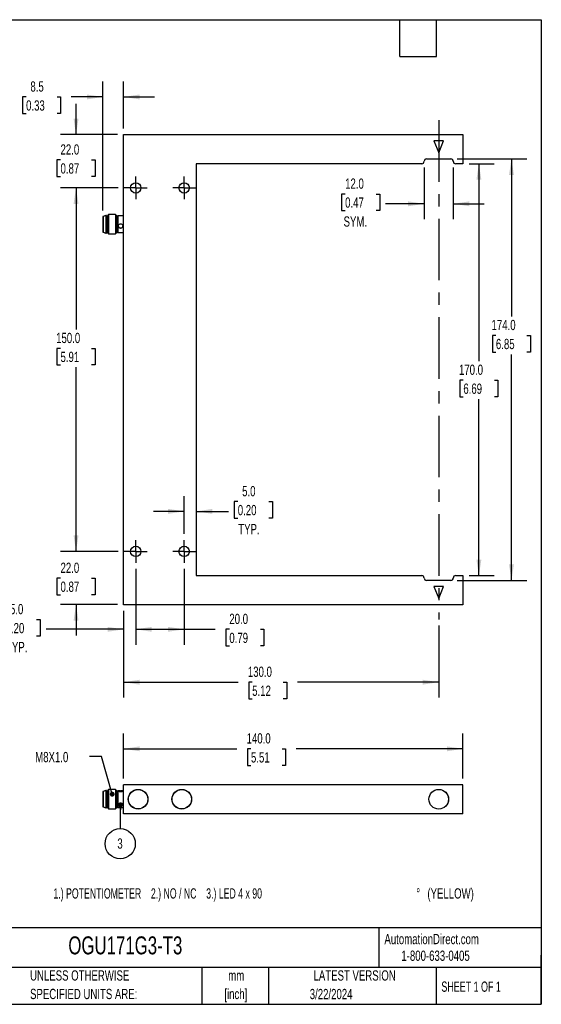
# Model space of a CAD drawing. Header units: millimetres. Extents: x 6 to 273, y 6 to 210.
# Tile 3 of 3: x 165 to 273, y 6 to 210. Entities that reach past the tile are written whole.
import ezdxf

# ---------------------------------------------------------------- set-up
doc = ezdxf.new("R2010")
doc.units = ezdxf.units.MM
doc.linetypes.add('CENTERX2', pattern=[20.32, 12.7, -2.54, 2.54, -2.54])
doc.layers.add('CENTER', color=40, linetype='CENTERX2')
doc.layers.add('DIMENSIONS', color=140, linetype='Continuous', lineweight=25)
doc.layers.add('TEXT', color=140, linetype='Continuous', lineweight=25)
doc.styles.add('SLDTEXTSTYLE1', font='TXT', dxfattribs={"width": 0.7})
doc.styles.add('SLDTEXTSTYLE2', font='TXT', dxfattribs={"width": 0.636})
doc.styles.add('SLDTEXTSTYLE4', font='TXT', dxfattribs={"width": 0.65})
doc.dimstyles.new('SLDDIMSTYLE0', dxfattribs={"dimtxt": 2.158008, "dimasz": 3.302, "dimexe": 0, "dimexo": 0.0625, "dimgap": 0.539502, "dimtad": 0, "dimtih": 1, "dimtoh": 1, "dimlfac": 2, "dimrnd": 1e-09, "dimzin": 4, "dimdsep": 46, "dimtxsty": 'SLDTEXTSTYLE1', "dimsah": 1, "dimcen": 0.09, "dimadec": 0, "dimazin": 1, "dimtfac": 1, "dimtofl": 0, "dimtmove": 0, "dimatfit": 3, "dimfxl": 0, "dimfrac": 2, "dimtolj": 1, "dimtzin": 12, "dimarcsym": 0})
doc.dimstyles.new('SLDDIMSTYLE1', dxfattribs={"dimtxt": 2.158008, "dimasz": 3.302, "dimexe": 0, "dimexo": 0.0625, "dimgap": 0.539502, "dimtad": 0, "dimtih": 1, "dimtoh": 1, "dimlfac": 2, "dimrnd": 1e-09, "dimzin": 12, "dimdsep": 46, "dimtxsty": 'SLDTEXTSTYLE1', "dimsah": 1, "dimcen": 0.09, "dimadec": 0, "dimazin": 3, "dimtfac": 1, "dimtmove": 0, "dimatfit": 0, "dimfxl": 0, "dimfrac": 2, "dimtolj": 1, "dimtzin": 12, "dimarcsym": 0})
doc.dimstyles.new('SLDDIMSTYLE2', dxfattribs={"dimtxt": 2.158008, "dimasz": 3.302, "dimexe": 0, "dimexo": 0.0625, "dimgap": 0.539502, "dimtad": 0, "dimtih": 1, "dimtoh": 1, "dimlfac": 2, "dimrnd": 1e-09, "dimzin": 4, "dimdsep": 46, "dimtxsty": 'SLDTEXTSTYLE1', "dimsah": 1, "dimcen": 0.09, "dimadec": 0, "dimazin": 1, "dimtfac": 1, "dimtmove": 0, "dimatfit": 0, "dimfxl": 0, "dimfrac": 2, "dimtolj": 1, "dimtzin": 12, "dimarcsym": 0})
doc.dimstyles.new('SLDDIMSTYLE3', dxfattribs={"dimtxt": 0.18, "dimasz": 1.016, "dimexe": 0, "dimexo": 0.0625, "dimgap": 0, "dimtad": 0, "dimtih": 1, "dimtoh": 1, "dimdec": 0, "dimrnd": 1e-09, "dimzin": 0, "dimdsep": 46, "dimtxsty": 'Standard', "dimblk1": 'DOT', "dimblk2": 'DOT', "dimsah": 1, "dimcen": 0.09, "dimadec": 0, "dimazin": 0, "dimtfac": 1.016, "dimtdec": 0, "dimtofl": 0, "dimtmove": 0, "dimatfit": 3, "dimldrblk": 'DOT', "dimfxl": 0, "dimfrac": 2, "dimtolj": 1, "dimtzin": 0, "dimarcsym": 0})

# ---------------------------------------------------------------- blocks, each defined once
blk = doc.blocks.new('_D')
at = {"layer": 'DIMENSIONS'}
for p, q in [((186.9, 87.56), (186.9, 69.65)), ((251.9, 84.51), (251.9, 69.65)), ((186.9, 72.83), (210.5, 72.83)), ((213.42, 72.83), (212.7, 72.83)), ((212.7, 72.83), (212.7, 69.4)), ((219.84, 72.83), (220.56, 72.83)), ((220.56, 72.83), (220.56, 69.4)), ((251.9, 72.83), (222.76, 72.83)), ((212.7, 69.4), (213.42, 69.4)), ((220.56, 69.4), (219.84, 69.4))]:
    blk.add_line(p, q, dxfattribs=at)
for points in [[(186.9, 72.83), (190.2, 72.32), (190.2, 73.33)], [(251.9, 72.83), (248.59, 73.33), (248.59, 72.32)]]:
    blk.add_solid(points, dxfattribs=at)
at = {"layer": 'DIMENSIONS', "char_height": 2.117, "attachment_point": 1, "style": 'SLDTEXTSTYLE1'}
for s, insert in [('130.0', (212.53, 76.04)), ('5.12', (213.42, 72.12))]:
    blk.add_mtext(s, dxfattribs=dict(at, insert=insert))
blk = doc.blocks.new('_D_1')
at = {"layer": 'DIMENSIONS'}
for p, q in [((182.65, 170.2), (182.65, 196.78)), ((186.9, 187.1), (186.9, 196.78)), ((166.79, 193.61), (166.06, 193.61)), ((166.06, 193.61), (166.06, 190.18)), ((173.2, 193.61), (173.92, 193.61)), ((173.92, 193.61), (173.92, 190.18)), ((182.65, 193.61), (176.12, 193.61)), ((186.9, 193.61), (193.25, 193.61)), ((166.06, 190.18), (166.79, 190.18)), ((173.92, 190.18), (173.2, 190.18))]:
    blk.add_line(p, q, dxfattribs=at)
for points in [[(182.65, 193.61), (179.34, 194.11), (179.34, 193.1)], [(186.9, 193.61), (190.2, 193.1), (190.2, 194.11)]]:
    blk.add_solid(points, dxfattribs=at)
at = {"layer": 'DIMENSIONS', "char_height": 2.117, "attachment_point": 1, "style": 'SLDTEXTSTYLE1'}
for s, insert in [('8.5', (167.68, 196.82)), ('0.33', (166.79, 192.91))]:
    blk.add_mtext(s, dxfattribs=dict(at, insert=insert))
blk = doc.blocks.new('_D_2')
at = {"layer": 'DIMENSIONS'}
for p, q in [((177.09, 185.83), (177.09, 192.18)), ((185.63, 185.83), (173.92, 185.83)), ((173.89, 180.61), (173.16, 180.61)), ((173.16, 180.61), (173.16, 177.18)), ((180.3, 180.61), (181.02, 180.61)), ((181.02, 180.61), (181.02, 177.18)), ((173.16, 177.18), (173.89, 177.18)), ((181.02, 177.18), (180.3, 177.18)), ((185.78, 174.83), (173.92, 174.83)), ((177.09, 174.83), (177.09, 168.48))]:
    blk.add_line(p, q, dxfattribs=at)
for points in [[(177.09, 185.83), (177.6, 189.13), (176.58, 189.13)], [(177.09, 174.83), (176.58, 171.52), (177.6, 171.52)]]:
    blk.add_solid(points, dxfattribs=at)
at = {"layer": 'DIMENSIONS', "char_height": 2.117, "attachment_point": 1, "style": 'SLDTEXTSTYLE1'}
for s, insert in [('22.0', (173.89, 183.83)), ('0.87', (173.89, 179.91))]:
    blk.add_mtext(s, dxfattribs=dict(at, insert=insert))
blk = doc.blocks.new('_D_3')
at = {"layer": 'DIMENSIONS'}
for p, q in [((185.78, 174.83), (173.92, 174.83)), ((177.09, 174.83), (177.09, 145.64)), ((173.89, 141.72), (173.16, 141.72)), ((173.16, 141.72), (173.16, 138.29)), ((180.3, 141.72), (181.02, 141.72)), ((181.02, 141.72), (181.02, 138.29)), ((173.16, 138.29), (173.89, 138.29)), ((181.02, 138.29), (180.3, 138.29)), ((177.09, 99.83), (177.09, 137.81)), ((185.78, 99.83), (173.92, 99.83))]:
    blk.add_line(p, q, dxfattribs=at)
for points in [[(177.09, 174.83), (176.58, 171.52), (177.6, 171.52)], [(177.09, 99.83), (177.6, 103.13), (176.58, 103.13)]]:
    blk.add_solid(points, dxfattribs=at)
at = {"layer": 'DIMENSIONS', "char_height": 2.117, "attachment_point": 1, "style": 'SLDTEXTSTYLE1'}
for s, insert in [('150.0', (172.99, 144.93)), ('5.91', (173.89, 141.02))]:
    blk.add_mtext(s, dxfattribs=dict(at, insert=insert))
blk = doc.blocks.new('_D_4')
at = {"layer": 'DIMENSIONS'}
for p, q in [((177.09, 99.83), (177.09, 106.18)), ((185.78, 99.83), (173.92, 99.83)), ((173.89, 94.29), (173.16, 94.29)), ((173.16, 94.29), (173.16, 90.86)), ((180.3, 94.29), (181.02, 94.29)), ((181.02, 94.29), (181.02, 90.86)), ((173.16, 90.86), (173.89, 90.86)), ((181.02, 90.86), (180.3, 90.86)), ((185.63, 88.83), (173.92, 88.83)), ((177.09, 88.83), (177.09, 82.48))]:
    blk.add_line(p, q, dxfattribs=at)
for points in [[(177.09, 99.83), (177.6, 103.13), (176.58, 103.13)], [(177.09, 88.83), (176.58, 85.52), (177.6, 85.52)]]:
    blk.add_solid(points, dxfattribs=at)
at = {"layer": 'DIMENSIONS', "char_height": 2.117, "attachment_point": 1, "style": 'SLDTEXTSTYLE1'}
for s, insert in [('22.0', (173.89, 97.5)), ('0.87', (173.89, 93.59))]:
    blk.add_mtext(s, dxfattribs=dict(at, insert=insert))
blk = doc.blocks.new('_D_5')
at = {"layer": 'DIMENSIONS'}
for p, q in [((199.4, 103.44), (199.4, 111.25)), ((210.45, 110.1), (209.72, 110.1)), ((209.72, 110.1), (209.72, 106.67)), ((216.86, 110.1), (217.59, 110.1)), ((217.59, 110.1), (217.59, 106.67)), ((199.4, 108.08), (193.05, 108.08)), ((201.9, 108.08), (208.52, 108.08)), ((209.72, 106.67), (210.45, 106.67)), ((217.59, 106.67), (216.86, 106.67))]:
    blk.add_line(p, q, dxfattribs=at)
for points in [[(199.4, 108.08), (196.09, 108.59), (196.09, 107.57)], [(201.9, 108.08), (205.2, 107.57), (205.2, 108.59)]]:
    blk.add_solid(points, dxfattribs=at)
at = {"layer": 'DIMENSIONS', "char_height": 2.117, "attachment_point": 1, "style": 'SLDTEXTSTYLE1'}
for s, insert in [('5.0', (211.35, 113.31)), ('0.20', (210.45, 109.4)), ('TYP.', (210.55, 105.48))]:
    blk.add_mtext(s, dxfattribs=dict(at, insert=insert))
blk = doc.blocks.new('_D_6')
at = {"layer": 'DIMENSIONS'}
for p, q in [((189.4, 96.21), (189.4, 80.56)), ((186.9, 87.56), (186.9, 80.56)), ((162.56, 85.75), (161.83, 85.75)), ((161.83, 85.75), (161.83, 82.32)), ((168.97, 85.75), (169.7, 85.75)), ((169.7, 85.75), (169.7, 82.32)), ((186.9, 83.74), (170.9, 83.74)), ((189.4, 83.74), (195.75, 83.74)), ((161.83, 82.32), (162.56, 82.32)), ((169.7, 82.32), (168.97, 82.32))]:
    blk.add_line(p, q, dxfattribs=at)
for points in [[(186.9, 83.74), (183.59, 84.24), (183.59, 83.23)], [(189.4, 83.74), (192.7, 83.23), (192.7, 84.24)]]:
    blk.add_solid(points, dxfattribs=at)
at = {"layer": 'DIMENSIONS', "char_height": 2.117, "attachment_point": 1, "style": 'SLDTEXTSTYLE1'}
for s, insert in [('5.0', (163.46, 88.97)), ('0.20', (162.56, 85.05)), ('TYP.', (162.66, 81.14))]:
    blk.add_mtext(s, dxfattribs=dict(at, insert=insert))
blk = doc.blocks.new('_D_7')
at = {"layer": 'DIMENSIONS'}
for p, q in [((189.4, 96.21), (189.4, 80.56)), ((199.4, 96.21), (199.4, 80.56)), ((189.4, 83.74), (199.4, 83.74)), ((199.4, 83.74), (205.78, 83.74)), ((208.71, 83.74), (207.98, 83.74)), ((207.98, 83.74), (207.98, 80.31)), ((215.12, 83.74), (215.85, 83.74)), ((215.85, 83.74), (215.85, 80.31)), ((207.98, 80.31), (208.71, 80.31)), ((215.85, 80.31), (215.12, 80.31))]:
    blk.add_line(p, q, dxfattribs=at)
for points in [[(189.4, 83.74), (192.7, 83.23), (192.7, 84.24)], [(199.4, 83.74), (196.09, 84.24), (196.09, 83.23)]]:
    blk.add_solid(points, dxfattribs=at)
at = {"layer": 'DIMENSIONS', "char_height": 2.117, "attachment_point": 1, "style": 'SLDTEXTSTYLE1'}
for s, insert in [('20.0', (208.71, 86.95)), ('0.79', (208.71, 83.03))]:
    blk.add_mtext(s, dxfattribs=dict(at, insert=insert))
blk = doc.blocks.new('_D_8')
at = {"layer": 'DIMENSIONS'}
for p, q in [((248.9, 179.06), (248.9, 168.38)), ((254.9, 179.06), (254.9, 168.38)), ((232.59, 173.57), (231.87, 173.57)), ((231.87, 173.57), (231.87, 170.14)), ((239.01, 173.57), (239.73, 173.57)), ((239.73, 173.57), (239.73, 170.14)), ((248.9, 171.55), (240.94, 171.55)), ((254.9, 171.55), (261.25, 171.55)), ((231.87, 170.14), (232.59, 170.14)), ((239.73, 170.14), (239.01, 170.14))]:
    blk.add_line(p, q, dxfattribs=at)
for points in [[(248.9, 171.55), (245.59, 172.06), (245.59, 171.05)], [(254.9, 171.55), (258.2, 171.05), (258.2, 172.06)]]:
    blk.add_solid(points, dxfattribs=at)
at = {"layer": 'DIMENSIONS', "char_height": 2.117, "attachment_point": 1, "style": 'SLDTEXTSTYLE1'}
for s, insert in [('12.0', (232.59, 176.78)), ('0.47', (232.59, 172.87)), ('SYM.', (232.27, 168.96))]:
    blk.add_mtext(s, dxfattribs=dict(at, insert=insert))
blk = doc.blocks.new('_D_9')
at = {"layer": 'DIMENSIONS'}
for p, q in [((258.17, 179.83), (263.35, 179.83)), ((260.18, 179.83), (260.18, 139.07)), ((256.97, 135.16), (256.25, 135.16)), ((256.25, 135.16), (256.25, 131.73)), ((263.38, 135.16), (264.11, 135.16)), ((264.11, 135.16), (264.11, 131.73)), ((256.25, 131.73), (256.97, 131.73)), ((260.18, 94.83), (260.18, 131.24)), ((264.11, 131.73), (263.38, 131.73)), ((258.17, 94.83), (263.35, 94.83))]:
    blk.add_line(p, q, dxfattribs=at)
for points in [[(260.18, 179.83), (259.67, 176.52), (260.69, 176.52)], [(260.18, 94.83), (260.69, 98.13), (259.67, 98.13)]]:
    blk.add_solid(points, dxfattribs=at)
at = {"layer": 'DIMENSIONS', "char_height": 2.117, "attachment_point": 1, "style": 'SLDTEXTSTYLE1'}
for s, insert in [('170.0', (256.07, 138.37)), ('6.69', (256.97, 134.46))]:
    blk.add_mtext(s, dxfattribs=dict(at, insert=insert))
blk = doc.blocks.new('_D_10')
at = {"layer": 'DIMENSIONS'}
for p, q in [((255.67, 180.83), (270.07, 180.83)), ((266.9, 180.83), (266.9, 148.3)), ((263.69, 144.39), (262.96, 144.39)), ((262.96, 144.39), (262.96, 140.96)), ((270.1, 144.39), (270.83, 144.39)), ((270.83, 144.39), (270.83, 140.96)), ((262.96, 140.96), (263.69, 140.96)), ((266.9, 93.83), (266.9, 140.47)), ((270.83, 140.96), (270.1, 140.96)), ((255.67, 93.83), (270.07, 93.83))]:
    blk.add_line(p, q, dxfattribs=at)
for points in [[(266.9, 180.83), (266.39, 177.52), (267.4, 177.52)], [(266.9, 93.83), (267.4, 97.13), (266.39, 97.13)]]:
    blk.add_solid(points, dxfattribs=at)
at = {"layer": 'DIMENSIONS', "char_height": 2.117, "attachment_point": 1, "style": 'SLDTEXTSTYLE1'}
for s, insert in [('174.0', (262.79, 147.6)), ('6.85', (263.69, 143.68))]:
    blk.add_mtext(s, dxfattribs=dict(at, insert=insert))
blk = doc.blocks.new('SW_CENTERMARKSYMBOL_0')
at = {"layer": 'CENTER', "color": 0}
for p, q in [((0, 1.27), (0, 2.345)), ((-1.27, 0), (-2.345, 0)), ((0, 0), (-1.27, 0)), ((0, 0), (0, 1.27)), ((0, 0), (0, -1.27)), ((0, 0), (1.27, 0)), ((1.27, 0), (2.345, 0)), ((0, -1.27), (0, -2.345))]:
    blk.add_line(p, q, dxfattribs=at)
blk = doc.blocks.new('SW_CENTERMARKSYMBOL_1')
at = {"layer": 'CENTER', "color": 0}
for p, q in [((0, 1.27), (0, 2.345)), ((-1.27, 0), (-2.345, 0)), ((0, 0), (-1.27, 0)), ((0, 0), (0, 1.27)), ((0, 0), (0, -1.27)), ((0, 0), (1.27, 0)), ((1.27, 0), (2.345, 0)), ((0, -1.27), (0, -2.345))]:
    blk.add_line(p, q, dxfattribs=at)
blk = doc.blocks.new('SW_CENTERMARKSYMBOL_2')
at = {"layer": 'CENTER', "color": 0}
for p, q in [((0, 1.27), (0, 2.345)), ((-1.27, 0), (-2.345, 0)), ((0, 0), (-1.27, 0)), ((0, 0), (0, 1.27)), ((0, 0), (0, -1.27)), ((0, 0), (1.27, 0)), ((1.27, 0), (2.345, 0)), ((0, -1.27), (0, -2.345))]:
    blk.add_line(p, q, dxfattribs=at)
blk = doc.blocks.new('SW_CENTERMARKSYMBOL_3')
at = {"layer": 'CENTER', "color": 0}
for p, q in [((0, 1.27), (0, 2.345)), ((-1.27, 0), (-2.345, 0)), ((0, 0), (-1.27, 0)), ((0, 0), (0, 1.27)), ((0, 0), (0, -1.27)), ((0, 0), (1.27, 0)), ((1.27, 0), (2.345, 0)), ((0, -1.27), (0, -2.345))]:
    blk.add_line(p, q, dxfattribs=at)
blk = doc.blocks.new('_D_11')
at = {"layer": 'DIMENSIONS'}
for p, q in [((186.9, 52.94), (186.9, 62.25)), ((256.9, 52.94), (256.9, 62.25)), ((186.9, 59.08), (210.24, 59.08)), ((213.17, 59.08), (212.44, 59.08)), ((212.44, 59.08), (212.44, 55.65)), ((219.58, 59.08), (220.31, 59.08)), ((220.31, 59.08), (220.31, 55.65)), ((256.9, 59.08), (222.5, 59.08)), ((212.44, 55.65), (213.17, 55.65)), ((220.31, 55.65), (219.58, 55.65))]:
    blk.add_line(p, q, dxfattribs=at)
for points in [[(186.9, 59.08), (190.2, 58.57), (190.2, 59.58)], [(256.9, 59.08), (253.59, 59.58), (253.59, 58.57)]]:
    blk.add_solid(points, dxfattribs=at)
at = {"layer": 'DIMENSIONS', "char_height": 2.117, "attachment_point": 1, "style": 'SLDTEXTSTYLE1'}
for s, insert in [('140.0', (212.27, 62.29)), ('5.51', (213.17, 58.37))]:
    blk.add_mtext(s, dxfattribs=dict(at, insert=insert))
blk = doc.blocks.new('_Dot')
at = {"color": 0, "linetype": 'ByBlock', "lineweight": -2}
blk.add_line((-0.5, 0), (-1, 0), dxfattribs=at)
at = {"color": 0, "linetype": 'ByBlock', "const_width": 0.5}
blk.add_lwpolyline([(-0.25, 0, 1), (0.25, 0, 1)], format="xyb", close=True, dxfattribs=at)
blk = doc.blocks.new('SW_NOTE_0_10')
at = {"layer": 'DIMENSIONS', "color": 0}
blk.add_circle((-0.03, -3.12), 3.12, dxfattribs=at)
at = {"layer": 'DIMENSIONS', "color": 0, "insert": (-0.07, -2.03), "char_height": 2.12, "attachment_point": 2, "style": 'SLDTEXTSTYLE1'}
blk.add_mtext('3', dxfattribs=at)

msp = doc.modelspace()

# ---------------------------------------------------------------- linework, layer by layer
for p, q in [((186.8951, 185.8259), (256.8951, 185.8259)), ((186.8951, 88.8259), (186.8951, 185.8259)), ((256.8951, 185.8259), (256.8951, 179.8259)), ((252.8951, 184.5759), (250.8951, 184.5759)), ((250.8951, 184.5759), (251.8951, 182.0759)), ((251.8951, 182.0759), (252.8951, 184.5759)), ((248.3951, 179.8259), (201.8951, 179.8259)), ((201.8951, 179.8259), (201.8951, 94.8259)), ((249.3951, 180.8259), (254.3951, 180.8259)), ((256.8951, 179.8259), (255.3951, 179.8259)), ((182.6951, 168.9259), (182.6451, 168.9259)), ((182.6451, 168.9259), (182.6451, 165.7259)), ((183.2451, 169.1259), (182.6951, 168.9259)), ((182.6951, 168.9259), (182.6951, 165.7259)), ((183.3951, 169.1259), (183.2451, 169.1259)), ((183.2451, 169.1259), (183.2451, 165.5259)), ((183.3951, 169.1259), (183.3951, 165.5259)), ((183.6451, 168.9759), (183.3951, 168.9759)), ((183.7951, 169.3259), (183.6451, 169.1759)), ((183.6451, 169.1759), (183.6451, 165.4759)), ((185.2451, 169.3259), (183.7951, 169.3259)), ((183.7951, 169.3259), (183.7951, 165.3259)), ((185.3951, 169.1759), (185.2451, 169.3259)), ((185.2451, 169.3259), (185.2451, 165.3259)), ((185.3951, 169.1759), (185.3951, 167.3259)), ((185.6451, 168.9759), (185.3951, 168.9759)), ((185.6951, 169.0509), (185.6451, 169.0009)), ((185.6451, 169.0009), (185.6451, 165.6509)), ((186.8451, 169.0509), (185.6951, 169.0509)), ((185.6951, 169.0509), (185.6951, 165.6009)), ((186.8951, 169.0009), (186.8451, 169.0509)), ((186.8451, 169.0509), (186.8451, 165.6009)), ((185.3951, 167.3259), (185.3951, 165.4759)), ((186.1953, 167.4409), (186.3449, 167.4409)), ((182.6451, 165.7259), (182.6951, 165.7259)), ((182.6951, 165.7259), (183.2451, 165.5259)), ((183.2451, 165.5259), (183.3951, 165.5259)), ((183.3951, 165.6759), (183.6451, 165.6759)), ((183.6451, 165.4759), (183.7951, 165.3259)), ((183.7951, 165.3259), (185.2451, 165.3259)), ((185.2451, 165.3259), (185.3951, 165.4759)), ((185.3951, 165.6759), (185.6451, 165.6759)), ((185.6451, 165.6509), (185.6951, 165.6009)), ((185.6951, 165.6009), (186.8451, 165.6009)), ((186.3449, 166.5232), (186.1953, 166.5232)), ((186.8451, 165.6009), (186.8951, 165.6509)), ((201.8951, 94.8259), (248.3951, 94.8259)), ((254.3951, 93.8259), (249.3951, 93.8259)), ((255.3951, 94.8259), (256.8951, 94.8259)), ((256.8951, 94.8259), (256.8951, 88.8259)), ((252.8951, 92.5759), (250.8951, 92.5759)), ((250.8951, 92.5759), (251.8951, 90.0759)), ((251.8951, 90.0759), (252.8951, 92.5759)), ((256.8951, 88.8259), (186.8951, 88.8259)), ((256.8951, 51.6733), (186.8951, 51.6733)), ((186.8951, 45.6733), (186.8951, 51.6733)), ((256.8951, 45.6733), (256.8951, 51.6733)), ((182.6951, 50.2733), (182.6451, 50.2733)), ((182.6451, 50.2733), (182.6451, 48.6733)), ((183.2451, 50.4733), (182.6951, 50.2733)), ((182.6951, 50.2733), (182.6951, 47.0733)), ((183.3951, 50.4733), (183.2451, 50.4733)), ((183.2451, 50.4733), (183.2451, 48.6733)), ((183.3951, 50.4733), (183.3951, 48.6733)), ((183.6451, 50.3233), (183.3951, 50.3233)), ((183.7951, 50.6733), (183.6451, 50.5233)), ((183.6451, 50.5233), (183.6451, 48.6733)), ((185.2451, 50.6733), (183.7951, 50.6733)), ((183.7951, 50.6733), (183.7951, 48.6733)), ((185.3951, 50.5233), (185.2451, 50.6733)), ((185.2451, 50.6733), (185.2451, 46.6733)), ((185.3951, 50.5233), (185.3951, 46.8233)), ((185.6451, 50.3233), (185.3951, 50.3233)), ((185.6951, 50.3983), (185.6451, 50.3483)), ((185.6451, 50.3483), (185.6451, 48.6733)), ((185.9628, 50.3983), (185.6951, 50.3983)), ((185.6951, 50.3983), (185.6951, 48.6733)), ((186.1953, 50.3945), (186.3449, 50.3945)), ((186.3449, 50.2001), (186.1953, 50.2001)), ((186.8451, 50.3983), (186.574, 50.3983)), ((186.8951, 50.3483), (186.8451, 50.3983)), ((186.8451, 50.3983), (186.8451, 46.9483)), ((182.6451, 48.6733), (182.6451, 47.0733)), ((182.6451, 47.0733), (182.6951, 47.0733)), ((182.6951, 47.0733), (183.2451, 46.8733)), ((183.2451, 48.6733), (183.2451, 46.8733)), ((183.2451, 46.8733), (183.3951, 46.8733)), ((183.3951, 48.6733), (183.3951, 46.8733)), ((183.3951, 47.0233), (183.6451, 47.0233)), ((183.6451, 48.6733), (183.6451, 46.8233)), ((183.6451, 46.8233), (183.7951, 46.6733)), ((183.7951, 48.6733), (183.7951, 46.6733)), ((185.2451, 46.6733), (185.3951, 46.8233)), ((185.3951, 47.0233), (185.6451, 47.0233)), ((185.6451, 48.6733), (185.6451, 46.9983)), ((185.6451, 46.9983), (185.6951, 46.9483)), ((185.6951, 48.6733), (185.6951, 46.9483)), ((185.6951, 46.9483), (186.8451, 46.9483)), ((186.1953, 47.9123), (186.3449, 47.9123)), ((186.3449, 47.2147), (186.1953, 47.2147)), ((186.8451, 46.9483), (186.8951, 46.9983)), ((183.7951, 46.6733), (185.2451, 46.6733)), ((256.8951, 45.6733), (186.8951, 45.6733))]:
    msp.add_line(p, q)
for centre, radius in [((189.3951, 174.8259), 1.075), ((199.3951, 174.8259), 1.075), ((189.3951, 99.8259), 1.075), ((199.3951, 99.8259), 1.075), ((189.8951, 48.6733), 2.025), ((189.8951, 48.6733), 2), ((198.8951, 48.6733), 2.025), ((198.8951, 48.6733), 2), ((251.8951, 48.6733), 2.025), ((251.8951, 48.6733), 2.02)]:
    msp.add_circle(centre, radius)
for centre, radius, start, end in [((248.3951, 180.3259), 0.5, 270, 0), ((249.3951, 180.3259), 0.5, 90, 180), ((254.3951, 180.3259), 0.5, 0, 90), ((255.3951, 180.3259), 0.5, 180, 270), ((186.263, 166.9862), 0.4679, 180.504833, 261.673877), ((186.2772, 166.9862), 0.4679, 278.326123, 359.495167), ((248.3951, 94.3259), 0.5, 0, 90), ((249.3951, 94.3259), 0.5, 180, 270), ((254.3951, 94.3259), 0.5, 270, 0), ((255.3951, 94.3259), 0.5, 90, 180), ((186.1124, 49.8631), 0.5378, 81.137865, 126.160975), ((186.4278, 49.8631), 0.5378, 53.839025, 98.862135), ((186.1965, 47.62), 0.4053, 188.011403, 269.831491), ((186.3437, 47.62), 0.4053, 270.168509, 351.988597)]:
    msp.add_arc(centre, radius, start, end)
for points in [[(186.1953, 166.5232), (186.1393, 166.5314), (186.0864, 166.5484), (185.9885, 166.5994), (185.9453, 166.6325), (185.8727, 166.7124), (185.8441, 166.7584), (185.8052, 166.8592), (185.7951, 166.9134), (185.795, 167.0784), (185.8367, 167.1902), (185.9808, 167.3618), (186.0833, 167.4224), (186.1953, 167.4409)], [(186.3449, 167.4409), (186.4009, 167.4317), (186.4538, 167.4125), (186.5517, 167.3559), (186.5949, 167.3194), (186.6675, 167.2331), (186.696, 167.1841), (186.735, 167.0791), (186.7451, 167.0238), (186.7451, 166.8588), (186.7035, 166.7521), (186.5594, 166.5933), (186.4569, 166.5396), (186.3449, 166.5232)], [(186.1953, 50.2001), (186.1393, 50.2045), (186.0864, 50.2134), (185.9885, 50.2381), (185.9453, 50.2534), (185.8727, 50.2861), (185.8441, 50.3032), (185.8052, 50.3348), (185.7951, 50.3492), (185.795, 50.3842), (185.8367, 50.3951), (185.9808, 50.4001), (186.0833, 50.3957), (186.1953, 50.3945)], [(186.3449, 50.3945), (186.4009, 50.3951), (186.4538, 50.3964), (186.5517, 50.3983), (186.5949, 50.3989), (186.6675, 50.3964), (186.696, 50.3933), (186.735, 50.3814), (186.7451, 50.3726), (186.7451, 50.3377), (186.7035, 50.3023), (186.5594, 50.2374), (186.4569, 50.2088), (186.3449, 50.2001)], [(186.1953, 47.2147), (186.1393, 47.2196), (186.0864, 47.2299), (185.9885, 47.2617), (185.9453, 47.2828), (185.8727, 47.3356), (185.8441, 47.3669), (185.8052, 47.4384), (185.7951, 47.4781), (185.795, 47.6035), (185.8367, 47.6949), (185.9808, 47.841), (186.0833, 47.8957), (186.1953, 47.9123)], [(186.3449, 47.9123), (186.4009, 47.904), (186.4538, 47.8867), (186.5517, 47.8368), (186.5949, 47.8049), (186.6675, 47.7314), (186.696, 47.6905), (186.735, 47.6056), (186.7451, 47.562), (186.7451, 47.4366), (186.7035, 47.3618), (186.5594, 47.2568), (186.4569, 47.2246), (186.3449, 47.2147)]]:
    msp.add_open_spline(points, degree=3, knots=[0, 0, 0, 0, 0.125, 0.125, 0.25, 0.25, 0.375, 0.375, 0.5, 0.5, 0.75, 0.75, 1, 1, 1, 1])
at = {"layer": 'CENTER'}
msp.add_line((251.8951, 188.785), (251.8951, 85.7783), dxfattribs=at)
at = {"layer": 'DIMENSIONS'}
msp.add_line((186.2272, 42.611), (186.2768, 47.4956), dxfattribs=at)
at = {"layer": 'TEXT'}
for p, q in [((6.35, 209.55), (273.05, 209.55)), ((243.84, 201.93), (243.84, 209.55)), ((251.46, 201.93), (251.46, 209.55)), ((273.05, 209.55), (273.05, 6.35)), ((243.84, 201.93), (251.46, 201.93)), ((273.05, 22.1261), (6.35, 22.1261)), ((239.5754, 22.1261), (239.5754, 13.97)), ((273.05, 6.35), (273.05, 16.51)), ((273.05, 13.97), (6.35, 13.97)), ((203.0243, 13.97), (203.0243, 6.35)), ((216.8121, 13.97), (216.8121, 6.35)), ((251.3487, 13.97), (251.3487, 6.35)), ((6.35, 6.35), (273.05, 6.35))]:
    msp.add_line(p, q, dxfattribs=at)

# ---------------------------------------------------------------- block references
at = {"layer": 'CENTER'}
for name, p in [('SW_CENTERMARKSYMBOL_0', (189.3951, 174.8259)), ('SW_CENTERMARKSYMBOL_1', (199.3951, 174.8259)), ('SW_CENTERMARKSYMBOL_2', (189.3951, 99.8259)), ('SW_CENTERMARKSYMBOL_3', (199.3951, 99.8259))]:
    msp.add_blockref(name, p, dxfattribs=at)
at = {"layer": 'DIMENSIONS', "xscale": 1.016, "yscale": 1.016, "rotation": 89.41889034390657}
msp.add_blockref('_Dot', (186.2768, 47.4956, -28.8266), dxfattribs=at)
at = {"layer": 'DIMENSIONS'}
msp.add_blockref('SW_NOTE_0_10', (186.2272, 42.611), dxfattribs=at)

# ---------------------------------------------------------------- texts
at = {"color": 179, "linetype": 'Continuous', "lineweight": 18, "char_height": 2.116667, "attachment_point": 1, "style": 'SLDTEXTSTYLE1'}
for s, insert in [('AutomationDirect.com', (240.695, 20.8765)), ('1-800-633-0405', (244.1916, 17.437))]:
    msp.add_mtext(s, dxfattribs=dict(at, insert=insert))
at = {"layer": 'DIMENSIONS', "attachment_point": 1}
for s, insert, char_height, style in [('M8X1.0', (168.6648, 58.4356), 2.11667, 'SLDTEXTSTYLE1'), ('1.) POTENTIOMETER    2.) NO / NC    3.) LED 4 x 90', (172.4304, 30.2923), 2.116667, 'SLDTEXTSTYLE2'), ('(YELLOW)', (249.5603, 30.2923), 2.11667, 'SLDTEXTSTYLE1'), ('%%d', (247.2624, 30.2923), 2.11667, 'SLDTEXTSTYLE1')]:
    msp.add_mtext(s, dxfattribs=dict(at, insert=insert, char_height=char_height, style=style))
at = {"layer": 'TEXT'}
for s, insert, char_height, attachment_point, style in [('OGU171G3-T3', (175.5018, 20.3644), 3.704167, 1, 'SLDTEXTSTYLE1'), ('UNLESS OTHERWISE', (167.6079, 13.364), 2.116667, 1, 'SLDTEXTSTYLE1'), ('mm', (210.1304, 13.3613), 2.11667, 2, 'SLDTEXTSTYLE1'), ('LATEST VERSION', (234.5521, 13.364), 2.116667, 2, 'SLDTEXTSTYLE1'), ('SHEET 1 OF 1', (252.4413, 11.0515), 2.116667, 1, 'SLDTEXTSTYLE4'), ('SPECIFIED UNITS ARE:', (167.6079, 9.5418), 2.116667, 1, 'SLDTEXTSTYLE1'), ('[inch]', (210.0466, 9.5391), 2.11667, 2, 'SLDTEXTSTYLE1'), ('3/22/2024', (229.7015, 9.5275), 2.11667, 2, 'SLDTEXTSTYLE1')]:
    msp.add_mtext(s, dxfattribs=dict(at, insert=insert, char_height=char_height, attachment_point=attachment_point, style=style))

# ---------------------------------------------------------------- dimensions: what is measured, and where the dimension line sits
at = {"layer": 'DIMENSIONS'}
for base, p1, p2, dimstyle, picture, middle in [((182.6451, 193.6067), (186.8951, 185.8259), (182.6451, 168.9259), 'SLDDIMSTYLE1', '_D_1', (169.993, 193.6067)), ((199.3951, 83.736), (189.3951, 97.4809), (199.3951, 97.4809), 'SLDDIMSTYLE0', '_D_7', (211.9142, 83.736)), ((251.8951, 72.8259), (186.8951, 88.8259), (251.8951, 85.7783), 'SLDDIMSTYLE0', '_D', (216.6297, 72.8259)), ((186.8951, 59.0755), (256.8951, 51.6733), (186.8951, 51.6733), 'SLDDIMSTYLE0', '_D_11', (216.3742, 59.0755))]:
    dim = msp.add_linear_dim(base=base, p1=p1, p2=p2, dimstyle=dimstyle, dxfattribs=at)
    dim.commit()
    dim.dimension.update_dxf_attribs({"geometry": picture, "text_midpoint": middle, "dimtype": 160})
for base, p1, p2, dimstyle, picture, middle in [((177.0917, 174.8259), (186.8951, 185.8259), (187.0501, 174.8259), 'SLDDIMSTYLE2', '_D_2', (177.0917, 180.6137)), ((266.8951, 93.8259), (254.3951, 180.8259), (254.3951, 93.8259), 'SLDDIMSTYLE0', '_D_10', (266.8951, 144.3862)), ((260.1782, 94.8259), (256.8951, 179.8259), (256.8951, 94.8259), 'SLDDIMSTYLE0', '_D_9', (260.1782, 135.1577)), ((177.0917, 99.8259), (187.0501, 174.8259), (187.0501, 99.8259), 'SLDDIMSTYLE0', '_D_3', (177.0917, 141.7228)), ((177.0917, 88.8259), (187.0501, 99.8259), (186.8951, 88.8259), 'SLDDIMSTYLE2', '_D_4', (177.0917, 94.2881))]:
    dim = msp.add_linear_dim(base=base, p1=p1, p2=p2, angle=90, dimstyle=dimstyle, dxfattribs=at)
    dim.commit()
    dim.dimension.update_dxf_attribs({"geometry": picture, "text_midpoint": middle, "dimtype": 160})
for base, p1, p2, text, picture, middle in [((248.8951, 171.5539), (254.8951, 180.3259), (248.8951, 180.3259), '<>\\PSYM.', '_D_8', (235.801, 171.5539)), ((201.8951, 108.0794), (199.3951, 102.1709), (201.8951, 94.8259), '<>\\PTYP.', '_D_5', (213.6549, 108.0794)), ((186.8951, 83.736), (189.3951, 97.4809), (186.8951, 88.8259), '<>\\PTYP.', '_D_6', (165.7644, 83.736))]:
    dim = msp.add_linear_dim(base=base, p1=p1, p2=p2, text=text, dimstyle='SLDDIMSTYLE2', dxfattribs=at)
    dim.commit()
    dim.dimension.update_dxf_attribs({"geometry": picture, "text_midpoint": middle, "dimtype": 160})

# ---------------------------------------------------------------- leaders
msp.add_leader([(184.5572, 49.7168), (182.3231, 57.4715), (179.8358, 57.4715)], dimstyle='SLDDIMSTYLE3', dxfattribs=at)

doc.saveas('drawing.dxf')
